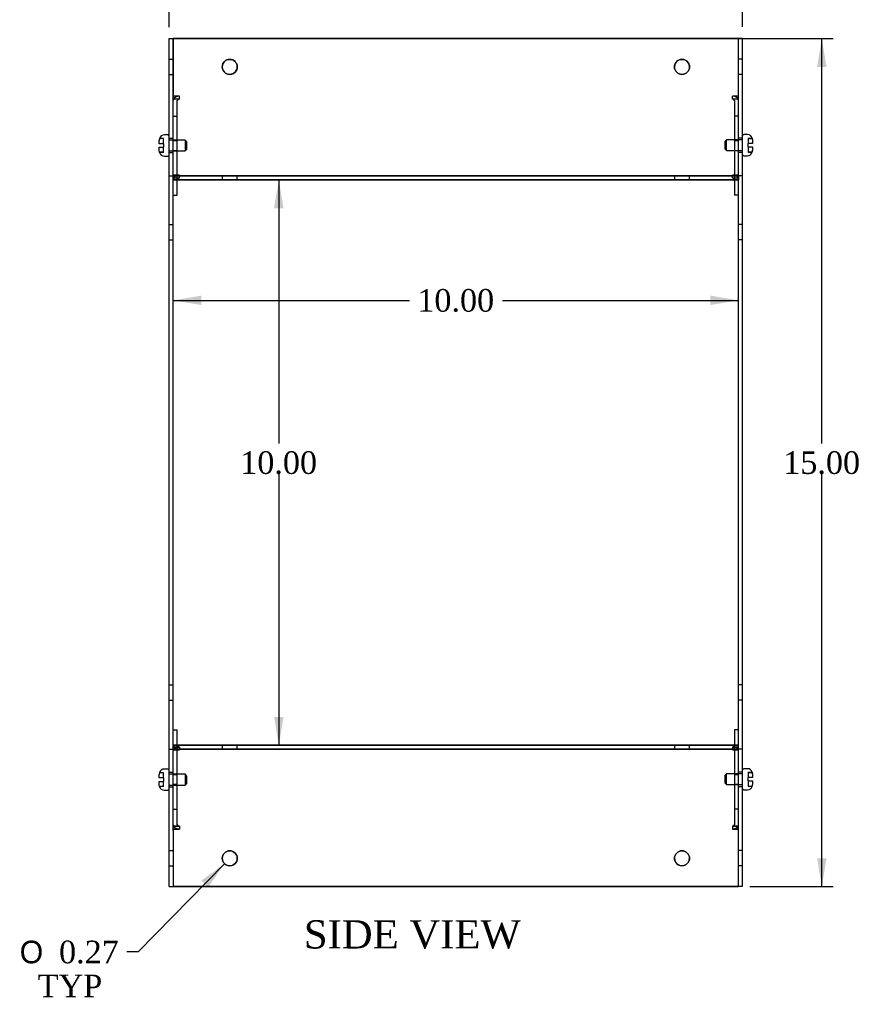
# Model space of a CAD drawing. Header units: inches. Extents: x 0.2 to 89.8, y -0.5 to 59.8.
# Tile 5 of 8: x 47.8 to 62.7, y 19.7 to 37.1. Entities that reach past the tile are written whole.
import ezdxf
from ezdxf.enums import TextEntityAlignment as Align
from ezdxf.lldxf.tags import DXFTag

# ---------------------------------------------------------------- set-up
doc = ezdxf.new("R2010")
doc.units = ezdxf.units.IN
doc.header["$MEASUREMENT"] = 0
for name, color, linetype in [('COM55579-5', 7, 'Continuous'), ('COM55580-5', 7, 'Continuous'), ('Default', 7, 'Continuous'), ('SCS19491', 7, 'Continuous')]:
    doc.layers.add(name, color=color, linetype=linetype)
doc.styles.add('SEACAD_Solid_Edge_ANSI1_Symbols', font='txt')
doc.styles.add('SEACAD_Times_New_Roman', font='times.ttf')
tags = doc.linetypes.add('HIDDEN2', pattern=[0.1875, 0.125, -0.0625]).pattern_tags.tags
tags[6:7] = [DXFTag(74, 4), DXFTag(75, 0), DXFTag(340, '0'), DXFTag(46, 0.0), DXFTag(50, 0.0), DXFTag(44, 0.0), DXFTag(45, 0.0)]
tags[4:5] = [DXFTag(74, 4), DXFTag(75, 0), DXFTag(340, '0'), DXFTag(46, 0.0), DXFTag(50, 0.0), DXFTag(44, 0.0), DXFTag(45, 0.0)]
doc.dimstyles.new('HAMMOND_(STH_-_66x44)', dxfattribs={"dimtxt": 0.4, "dimasz": 0.5, "dimexe": 0.2, "dimexo": 0.2, "dimgap": 0.1, "dimtad": 0, "dimtih": 1, "dimtoh": 1, "dimzin": 0, "dimdsep": 46, "dimtxsty": 'SEACAD_Times_New_Roman', "dimblk1": '_SE_FILLED', "dimblk2": '_SE_FILLED', "dimsah": 1, "dimcen": 0.2, "dimadec": 0, "dimazin": 0, "dimtfac": 0.8, "dimtofl": 0, "dimtmove": 0, "dimatfit": 3, "dimfxl": 1, "dimtolj": 1, "dimtzin": 0, "dimarcsym": 0})

# ---------------------------------------------------------------- blocks, each defined once
blk = doc.blocks.new('SE6')
at = {"layer": 'COM55579-5', "color": 7, "linetype": 'Continuous'}
for p, q in [((50.457, 36.789), (50.529, 36.789)), ((50.457, 35.8), (50.457, 36.789)), ((50.529, 35.8), (50.529, 36.789)), ((60.529, 36.795), (60.601, 36.795)), ((60.529, 36.789), (60.529, 36.795)), ((60.601, 35.807), (60.601, 36.795)), ((50.457, 35.78), (50.457, 35.8)), ((50.457, 34.37), (50.457, 35.78)), ((50.529, 35.78), (50.529, 35.8)), ((50.529, 34.37), (50.529, 35.78)), ((60.529, 35.786), (60.529, 35.804)), ((60.529, 34.376), (60.529, 35.786)), ((60.601, 35.786), (60.601, 35.807)), ((60.601, 34.376), (60.601, 35.786)), ((50.457, 34.361), (50.457, 34.37)), ((50.457, 24.217), (50.457, 34.361)), ((50.457, 34.361), (50.529, 34.361)), ((50.529, 34.361), (50.529, 34.37)), ((50.529, 24.217), (50.529, 34.361)), ((60.529, 34.367), (60.529, 34.376)), ((60.529, 24.289), (60.529, 34.367)), ((60.529, 34.367), (60.601, 34.367)), ((60.601, 34.367), (60.601, 34.376)), ((60.601, 24.223), (60.601, 34.367)), ((50.457, 24.217), (50.529, 24.217)), ((50.457, 24.209), (50.457, 24.217)), ((50.529, 24.209), (50.529, 24.217)), ((60.529, 24.223), (60.601, 24.223)), ((60.601, 24.215), (60.601, 24.223)), ((60.601, 22.805), (60.601, 24.215)), ((50.457, 22.798), (50.457, 24.209)), ((50.529, 22.798), (50.529, 24.209)), ((60.529, 22.807), (60.529, 24.207)), ((50.457, 22.778), (50.457, 22.798)), ((50.457, 21.789), (50.457, 22.778)), ((50.529, 22.781), (50.529, 22.798)), ((60.601, 22.784), (60.601, 22.805)), ((60.601, 21.795), (60.601, 22.784)), ((50.457, 21.789), (50.529, 21.789)), ((50.529, 21.789), (50.529, 21.789)), ((60.529, 21.795), (60.601, 21.795))]:
    blk.add_line(p, q, dxfattribs=at)
at = {"layer": 'COM55579-5', "color": 7, "linetype": 'HIDDEN2'}
for p, q in [((50.529, 36.422), (50.457, 36.422)), ((60.601, 36.428), (60.529, 36.428)), ((50.457, 36.156), (50.529, 36.156)), ((60.529, 36.162), (60.601, 36.162)), ((50.529, 35.023), (50.457, 35.023)), ((60.601, 35.029), (60.529, 35.029)), ((50.457, 34.773), (50.529, 34.773)), ((60.529, 34.779), (60.601, 34.779)), ((50.529, 33.494), (50.457, 33.494)), ((60.601, 33.5), (60.529, 33.5)), ((50.457, 33.228), (50.529, 33.228)), ((60.529, 33.234), (60.601, 33.234)), ((50.529, 25.35), (50.457, 25.35)), ((60.601, 25.356), (60.529, 25.356)), ((50.457, 25.084), (50.529, 25.084)), ((60.529, 25.09), (60.601, 25.09)), ((50.529, 23.805), (50.457, 23.805)), ((60.601, 23.812), (60.529, 23.812)), ((50.457, 23.555), (50.529, 23.555)), ((60.529, 23.562), (60.601, 23.562)), ((50.529, 22.422), (50.457, 22.422)), ((60.601, 22.428), (60.529, 22.428)), ((50.457, 22.156), (50.529, 22.156)), ((60.529, 22.162), (60.601, 22.162))]:
    blk.add_line(p, q, dxfattribs=at)
at = {"layer": 'COM55580-5', "color": 7, "linetype": 'HIDDEN2'}
for p, q in [((50.529, 36.789), (60.529, 36.789)), ((50.637, 35.771), (50.529, 35.771)), ((50.637, 35.72), (50.535, 35.72)), ((50.637, 35.72), (50.535, 35.72)), ((50.637, 35.72), (50.637, 35.771)), ((50.637, 35.72), (50.637, 35.72)), ((50.637, 35.72), (50.637, 35.72)), ((60.529, 35.771), (60.421, 35.771)), ((60.421, 35.72), (60.421, 35.771)), ((60.523, 35.72), (60.421, 35.72)), ((60.421, 35.72), (60.421, 35.72)), ((60.421, 35.72), (60.421, 35.72)), ((60.523, 35.72), (60.421, 35.72)), ((50.601, 34.295), (50.601, 35.695)), ((60.457, 35.695), (60.457, 34.295)), ((50.529, 35.417), (50.601, 35.417)), ((50.529, 35.417), (50.601, 35.417)), ((60.529, 35.417), (60.457, 35.417)), ((60.529, 35.417), (60.457, 35.417)), ((50.601, 34.98), (50.529, 34.98)), ((50.601, 34.98), (50.529, 34.98)), ((60.529, 34.98), (60.457, 34.98)), ((60.529, 34.98), (60.457, 34.98)), ((50.529, 34.81), (50.601, 34.81)), ((50.529, 34.81), (50.601, 34.81)), ((60.457, 34.81), (60.529, 34.81)), ((60.457, 34.81), (60.529, 34.81)), ((50.637, 34.372), (50.529, 34.372)), ((60.529, 34.361), (50.529, 34.361)), ((50.637, 34.321), (50.529, 34.321)), ((50.637, 34.321), (50.529, 34.321)), ((50.637, 34.321), (50.637, 34.372)), ((50.637, 34.321), (50.637, 34.321)), ((50.637, 34.321), (50.637, 34.321)), ((51.396, 34.361), (51.396, 34.289)), ((51.662, 34.289), (51.662, 34.361)), ((59.396, 34.361), (59.396, 34.289)), ((59.662, 34.289), (59.662, 34.361)), ((60.529, 34.372), (60.421, 34.372)), ((60.421, 34.321), (60.421, 34.372)), ((60.529, 34.321), (60.421, 34.321)), ((60.421, 34.321), (60.421, 34.321)), ((60.421, 34.321), (60.421, 34.321)), ((60.529, 34.321), (60.421, 34.321)), ((50.601, 34.289), (50.529, 34.289)), ((50.601, 34.289), (50.601, 34.295)), ((51.396, 34.289), (51.396, 34.289)), ((51.662, 34.289), (51.662, 34.289)), ((59.396, 34.289), (59.396, 34.289)), ((59.662, 34.289), (59.662, 34.289)), ((60.457, 34.295), (60.457, 34.289)), ((60.529, 34.289), (60.457, 34.289)), ((50.529, 24.56), (50.601, 24.56)), ((60.529, 24.56), (60.457, 24.56)), ((50.529, 24.289), (60.529, 24.289)), ((50.529, 24.257), (50.637, 24.257)), ((50.637, 24.257), (50.529, 24.257)), ((50.529, 24.217), (60.529, 24.217)), ((50.601, 24.283), (50.601, 24.289)), ((50.601, 22.884), (50.601, 24.283)), ((50.637, 24.257), (50.637, 24.207)), ((51.396, 24.289), (51.396, 24.217)), ((51.396, 24.217), (51.396, 24.217)), ((51.662, 24.217), (51.662, 24.289)), ((51.662, 24.217), (51.662, 24.217)), ((59.396, 24.289), (59.396, 24.217)), ((59.396, 24.217), (59.396, 24.217)), ((59.662, 24.217), (59.662, 24.289)), ((59.662, 24.217), (59.662, 24.217)), ((60.421, 24.257), (60.529, 24.257)), ((60.529, 24.257), (60.421, 24.257)), ((60.421, 24.257), (60.421, 24.207)), ((60.457, 24.289), (60.457, 24.283)), ((60.457, 24.283), (60.457, 22.884)), ((50.529, 24.206), (50.637, 24.206)), ((50.637, 24.206), (50.637, 24.206)), ((60.421, 24.206), (60.529, 24.206)), ((60.421, 24.206), (60.421, 24.206)), ((50.601, 23.769), (50.529, 23.769)), ((50.601, 23.768), (50.529, 23.768)), ((60.529, 23.769), (60.457, 23.769)), ((60.529, 23.768), (60.457, 23.768)), ((50.529, 23.599), (50.601, 23.599)), ((50.529, 23.598), (50.601, 23.598)), ((60.457, 23.599), (60.529, 23.599)), ((60.457, 23.598), (60.529, 23.598)), ((50.529, 23.161), (50.601, 23.161)), ((50.529, 23.161), (50.601, 23.161)), ((60.529, 23.161), (60.457, 23.161)), ((60.529, 23.161), (60.457, 23.161)), ((50.529, 22.858), (50.637, 22.858)), ((50.637, 22.858), (50.535, 22.858)), ((50.601, 22.883), (50.601, 22.884)), ((50.637, 22.858), (50.637, 22.807)), ((60.421, 22.858), (60.529, 22.858)), ((60.523, 22.858), (60.421, 22.858)), ((60.421, 22.858), (60.421, 22.807)), ((60.457, 22.884), (60.457, 22.883)), ((50.529, 22.807), (50.637, 22.807)), ((50.637, 22.807), (50.637, 22.807)), ((60.421, 22.807), (60.421, 22.807)), ((60.421, 22.807), (60.529, 22.807))]:
    blk.add_line(p, q, dxfattribs=at)
at = {"layer": 'COM55580-5', "color": 7, "linetype": 'Continuous'}
for p, q in [((60.529, 36.789), (50.529, 36.789)), ((50.529, 36.789), (50.529, 35.8)), ((60.529, 35.804), (60.529, 36.789)), ((50.637, 35.771), (50.529, 35.771)), ((50.535, 35.72), (50.529, 35.72)), ((50.535, 35.72), (50.529, 35.72)), ((50.637, 35.771), (50.637, 35.771)), ((60.529, 35.771), (60.421, 35.771)), ((60.421, 35.771), (60.421, 35.771)), ((60.529, 35.72), (60.523, 35.72)), ((60.529, 35.72), (60.523, 35.72)), ((50.637, 34.372), (50.529, 34.372)), ((50.529, 34.361), (50.529, 34.361)), ((50.529, 34.361), (60.529, 34.361)), ((50.637, 34.372), (50.637, 34.372)), ((60.529, 34.372), (60.421, 34.372)), ((60.421, 34.372), (60.421, 34.372)), ((60.529, 34.361), (60.529, 34.289)), ((50.529, 34.289), (60.529, 34.289)), ((60.457, 34.289), (50.601, 34.289)), ((50.601, 34.018), (50.601, 34.289)), ((60.457, 34.289), (60.457, 34.018)), ((50.529, 34.018), (50.601, 34.018)), ((50.529, 34.018), (50.601, 34.018)), ((50.601, 34.018), (50.601, 34.018)), ((60.529, 34.018), (60.457, 34.018)), ((60.457, 34.018), (60.457, 34.018)), ((60.529, 34.018), (60.457, 34.018)), ((50.529, 24.56), (50.601, 24.56)), ((50.601, 24.289), (50.601, 24.56)), ((60.457, 24.56), (60.457, 24.289)), ((60.529, 24.56), (60.457, 24.56)), ((60.529, 24.289), (50.529, 24.289)), ((50.529, 24.217), (50.529, 24.289)), ((60.529, 24.217), (50.529, 24.217)), ((60.529, 24.217), (60.529, 24.289)), ((60.529, 24.207), (60.529, 24.217)), ((50.637, 24.207), (50.529, 24.207)), ((50.637, 24.206), (50.637, 24.207)), ((60.529, 24.207), (60.421, 24.207)), ((60.421, 24.207), (60.421, 24.206)), ((50.535, 22.858), (50.529, 22.858)), ((60.529, 22.858), (60.523, 22.858)), ((50.637, 22.807), (50.529, 22.807)), ((50.529, 22.781), (50.529, 21.789)), ((50.637, 22.807), (50.637, 22.807)), ((60.529, 22.807), (60.421, 22.807)), ((60.421, 22.807), (60.421, 22.807)), ((60.529, 22.782), (60.529, 22.807)), ((60.529, 21.789), (60.529, 22.782)), ((60.529, 21.789), (50.529, 21.789)), ((50.529, 21.789), (60.529, 21.789)), ((60.529, 21.789), (60.529, 21.789))]:
    blk.add_line(p, q, dxfattribs=at)
for centre in [(51.529, 36.289), (59.529, 36.289), (51.529, 22.289), (59.529, 22.289)]:
    blk.add_circle(centre, 0.133, dxfattribs=at)
for centre, start, end in [((51.529, 36.289), 0.0288, 179.971), ((59.529, 36.289), 0, 180.0014), ((59.529, 36.289), 359.9967, 0), ((51.529, 22.289), 0.0294, 179.9707), ((59.529, 22.289), 0.016, 179.9833)]:
    blk.add_arc(centre, 0.133, start, end, dxfattribs=at)
at = {"layer": 'COM55580-5', "color": 7, "linetype": 'HIDDEN2'}
for centre, start, end in [((51.529, 36.289), 179.971, 0), ((51.529, 36.289), 0, 0.0288), ((59.529, 36.289), 180.0014, 359.9967), ((51.529, 22.289), 179.9707, 0), ((51.529, 22.289), 0, 0.0294), ((59.529, 22.289), 179.9833, 0), ((59.529, 22.289), 0, 0.016)]:
    blk.add_arc(centre, 0.133, start, end, dxfattribs=at)
for centre, major_axis, start_param, end_param in [((50.637, 35.695), (0.108, 0), 1.570796, 3.141593), ((50.637, 35.695), (0.036, 0), 1.570796, 3.141593), ((50.637, 35.695), (-0.036, 0), 4.712389, 6.283185), ((60.421, 35.695), (0.108, 0), 0, 1.570796), ((60.421, 35.695), (0.036, 0), 0, 1.570796), ((60.421, 35.695), (-0.036, 0), 3.141593, 4.712389), ((50.637, 34.295), (-0.108, 0), 4.712389, 6.283185), ((50.637, 34.295), (0.108, 0), 1.608984, 3.141593), ((50.637, 34.295), (-0.036, 0), 4.712389, 6.283185), ((50.637, 34.295), (0.036, 0), 1.570796, 3.141593), ((60.421, 34.295), (-0.108, 0), 3.141593, 4.712389), ((60.421, 34.295), (-0.036, 0), 3.141593, 4.712389), ((60.421, 34.295), (0.036, 0), 0, 1.570796), ((60.421, 34.295), (0.108, 0), 0, 1.532608), ((50.637, 24.283), (0.108, 0), 3.141593, 4.712389), ((50.637, 24.283), (-0.108, 0), 0, 1.532608), ((50.637, 24.283), (0.036, 0), 3.141593, 4.712389), ((50.637, 24.283), (-0.036, 0), 0, 1.570796), ((60.421, 24.283), (0.108, 0), 4.712389, 6.283185), ((60.421, 24.283), (0.036, 0), 4.712389, 6.283185), ((60.421, 24.283), (-0.036, 0), 1.570796, 3.141593), ((60.421, 24.283), (-0.108, 0), 1.608984, 3.141593), ((50.637, 22.883), (-0.108, 0), 0.338726, 1.570796), ((50.637, 22.884), (0.036, 0), 3.141593, 4.712389), ((50.637, 22.883), (-0.036, 0), 0, 1.570796), ((60.421, 22.884), (0.036, 0), 4.712389, 6.283185), ((60.421, 22.883), (-0.036, 0), 1.570796, 3.141593), ((60.421, 22.883), (-0.108, 0), 1.570796, 2.802867)]:
    blk.add_ellipse(centre, major_axis=major_axis, ratio=0.707107, start_param=start_param, end_param=end_param, dxfattribs=at)
at = {"layer": 'COM55580-5', "color": 7, "linetype": 'Continuous'}
for centre, major_axis, start_param, end_param in [((50.637, 35.695), (-0.108, 0), 4.712389, 6.283185), ((60.421, 35.695), (-0.108, 0), 3.141593, 4.712389), ((50.637, 34.295), (0.108, 0), 1.570796, 1.608984), ((60.421, 34.295), (0.108, 0), 1.532608, 1.570796), ((50.637, 24.283), (-0.108, 0), 1.532608, 1.570796), ((60.421, 24.283), (-0.108, 0), 1.570796, 1.608984), ((50.637, 22.884), (0.108, 0), 3.141593, 4.712389), ((50.637, 22.883), (-0.108, 0), 0, 0.338726), ((60.421, 22.884), (0.108, 0), 4.712389, 6.283185), ((60.421, 22.883), (-0.108, 0), 2.802867, 3.141593)]:
    blk.add_ellipse(centre, major_axis=major_axis, ratio=0.707107, start_param=start_param, end_param=end_param, dxfattribs=at)
at = {"layer": 'SCS19491', "color": 7, "linetype": 'HIDDEN2'}
for p, q in [((50.288, 35.02), (50.282, 34.987)), ((50.357, 35.022), (50.287, 35.022)), ((50.357, 35.02), (50.288, 35.02)), ((50.357, 34.928), (50.357, 35.022)), ((60.701, 35.028), (60.772, 35.028)), ((60.701, 35.028), (60.701, 35.026)), ((60.701, 35.026), (60.772, 35.026)), ((60.701, 35.026), (60.701, 35.024)), ((60.701, 35.024), (60.701, 34.934)), ((60.701, 35.024), (60.773, 35.024)), ((60.772, 35.028), (60.771, 35.027)), ((60.771, 35.026), (60.776, 34.994)), ((60.772, 35.026), (60.772, 35.025)), ((50.357, 34.778), (50.357, 34.868)), ((50.74, 34.993), (50.457, 34.993)), ((50.74, 34.993), (50.74, 34.803)), ((50.77, 34.963), (50.74, 34.993)), ((50.77, 34.833), (50.77, 34.963)), ((60.319, 34.999), (60.289, 34.969)), ((60.289, 34.969), (60.289, 34.839)), ((60.289, 34.839), (60.319, 34.809)), ((60.319, 34.809), (60.319, 34.999)), ((60.601, 34.999), (60.319, 34.999)), ((60.701, 34.874), (60.701, 34.78)), ((60.776, 34.997), (60.776, 34.999)), ((50.357, 34.778), (50.286, 34.778)), ((50.287, 34.776), (50.286, 34.777)), ((50.357, 34.776), (50.287, 34.776)), ((50.357, 34.776), (50.357, 34.778)), ((50.457, 34.803), (50.74, 34.803)), ((50.74, 34.803), (50.77, 34.833)), ((60.319, 34.809), (60.601, 34.809)), ((60.701, 34.785), (60.773, 34.785)), ((60.701, 34.782), (60.771, 34.782)), ((60.701, 34.78), (60.772, 34.78)), ((60.771, 34.782), (60.776, 34.815)), ((60.771, 34.782), (60.772, 34.782)), ((60.772, 34.782), (60.772, 34.784)), ((50.288, 23.802), (50.282, 23.77)), ((50.357, 23.804), (50.287, 23.804)), ((50.357, 23.802), (50.288, 23.802)), ((50.357, 23.71), (50.357, 23.804)), ((50.74, 23.775), (50.457, 23.775)), ((50.74, 23.775), (50.74, 23.585)), ((50.77, 23.745), (50.74, 23.775)), ((50.77, 23.615), (50.77, 23.745)), ((60.319, 23.782), (60.289, 23.752)), ((60.289, 23.752), (60.289, 23.622)), ((60.319, 23.592), (60.319, 23.782)), ((60.601, 23.782), (60.319, 23.782)), ((60.701, 23.811), (60.772, 23.811)), ((60.701, 23.811), (60.701, 23.808)), ((60.701, 23.808), (60.701, 23.717)), ((60.701, 23.808), (60.771, 23.808)), ((60.772, 23.811), (60.771, 23.81)), ((50.357, 23.561), (50.286, 23.561)), ((50.287, 23.559), (50.286, 23.56)), ((50.357, 23.559), (50.287, 23.559)), ((50.357, 23.561), (50.357, 23.65)), ((50.357, 23.559), (50.357, 23.561)), ((50.457, 23.585), (50.74, 23.585)), ((50.74, 23.585), (50.77, 23.615)), ((60.289, 23.622), (60.319, 23.592)), ((60.319, 23.592), (60.601, 23.592)), ((60.701, 23.657), (60.701, 23.565)), ((60.701, 23.567), (60.773, 23.567)), ((60.701, 23.565), (60.772, 23.565)), ((60.776, 23.594), (60.776, 23.594))]:
    blk.add_line(p, q, dxfattribs=at)
at = {"layer": 'SCS19491', "color": 7, "linetype": 'Continuous'}
for p, q in [((50.287, 35.022), (50.288, 35.02)), ((50.432, 35.085), (50.372, 35.085)), ((60.686, 35.092), (60.626, 35.092)), ((60.772, 35.025), (60.773, 35.024)), ((60.773, 35.024), (60.776, 34.997)), ((50.282, 34.928), (50.282, 34.993)), ((50.357, 34.928), (50.282, 34.928)), ((50.282, 34.868), (50.357, 34.868)), ((50.282, 34.805), (50.282, 34.868)), ((50.357, 34.928), (50.357, 34.868)), ((60.701, 34.874), (60.701, 34.934)), ((60.776, 34.934), (60.701, 34.934)), ((60.701, 34.874), (60.776, 34.874)), ((60.776, 34.997), (60.776, 34.934)), ((60.776, 34.874), (60.776, 34.809)), ((50.286, 34.778), (50.282, 34.805)), ((50.286, 34.777), (50.286, 34.778)), ((50.372, 34.71), (50.432, 34.71)), ((60.626, 34.717), (60.686, 34.717)), ((60.772, 34.78), (60.771, 34.782)), ((50.432, 23.868), (50.372, 23.868)), ((60.686, 23.874), (60.626, 23.874)), ((50.282, 23.71), (50.282, 23.775)), ((50.357, 23.71), (50.282, 23.71)), ((50.287, 23.804), (50.288, 23.802)), ((50.357, 23.71), (50.357, 23.65)), ((60.701, 23.657), (60.701, 23.717)), ((60.776, 23.717), (60.701, 23.717)), ((60.771, 23.81), (60.771, 23.808)), ((60.771, 23.808), (60.776, 23.776)), ((60.776, 23.776), (60.776, 23.782)), ((60.776, 23.776), (60.776, 23.717)), ((50.282, 23.65), (50.357, 23.65)), ((50.282, 23.587), (50.282, 23.65)), ((50.286, 23.561), (50.282, 23.587)), ((50.286, 23.56), (50.286, 23.561)), ((60.701, 23.657), (60.776, 23.657)), ((60.772, 23.565), (60.773, 23.567)), ((60.776, 23.657), (60.776, 23.594)), ((50.372, 23.493), (50.432, 23.493)), ((60.626, 23.499), (60.686, 23.499))]:
    blk.add_line(p, q, dxfattribs=at)
for centre, radius, start, end in [((50.376, 34.993), 0.0938, 162.0854, 180.0791), ((50.372, 34.995), 0.09, 90, 163.2208), ((50.432, 35.06), 0.025, 0, 90), ((60.626, 35.067), 0.025, 90, 180), ((60.686, 35.002), 0.09, 14.9913, 90), ((50.372, 34.8), 0.09, 194.9913, 270), ((50.432, 34.735), 0.025, 270, 0), ((60.626, 34.742), 0.025, 180, 270), ((60.686, 34.807), 0.09, 270, 343.2208), ((60.682, 34.809), 0.0938, 342.0854, 0.0791), ((60.686, 34.807), 0.09, 343.2208, 345.0335), ((50.372, 23.778), 0.09, 90, 163.2208), ((50.432, 23.843), 0.025, 0, 90), ((60.626, 23.849), 0.025, 90, 180), ((60.686, 23.784), 0.09, 16.8119, 90), ((50.376, 23.776), 0.0938, 162.0854, 180.0791), ((60.682, 23.782), 0.0938, 359.9209, 17.9146), ((50.372, 23.583), 0.09, 194.9913, 270), ((50.432, 23.518), 0.025, 270, 0), ((60.626, 23.524), 0.025, 180, 270), ((60.686, 23.589), 0.09, 270, 345.0335), ((60.678, 23.594), 0.0981, 342.7336, 0.1206)]:
    blk.add_arc(centre, radius, start, end, dxfattribs=at)
blk = doc.blocks.new('DMBLK7391')
at = {"layer": 'Default', "linetype": 'Continuous', "transparency": 16777216}
for points in [[(62.086, 36.289), (62.003, 36.789), (61.92, 36.289)], [(62.086, 22.289), (61.92, 22.289), (62.003, 21.789)]]:
    blk.add_hatch(color=7, dxfattribs=at).paths.add_polyline_path(points)
at = {"layer": 'Default', "color": 7, "linetype": 'Continuous', "transparency": 16777216}
for p, q in [((55.729, 36.789), (62.203, 36.789)), ((62.003, 29.629), (62.003, 36.789)), ((62.003, 21.789), (62.003, 29.089)), ((60.729, 21.789), (62.203, 21.789))]:
    blk.add_line(p, q, dxfattribs=at)
at = {"layer": 'Default', "color": 7, "linetype": 'Continuous', "transparency": 16777216, "style": 'SEACAD_Times_New_Roman'}
blk.add_text('15.00', height=0.4, dxfattribs=at).set_placement((61.32, 29.489), align=Align.TOP_LEFT)
blk = doc.blocks.new('_SE_FILLED')
at = {"color": 0}
blk.add_line((0, 0), (-1, 0), dxfattribs=at)
blk.add_solid([(0, 0), (-1, -0.1665), (-1, 0.1665), (0, 0)], dxfattribs=at)
blk = doc.blocks.new('DMBLK7393')
at = {"layer": 'Default', "linetype": 'Continuous', "transparency": 16777216}
for points in [[(50.957, 38.84), (50.457, 38.757), (50.957, 38.674)], [(60.101, 38.84), (60.101, 38.674), (60.601, 38.757)]]:
    blk.add_hatch(color=7, dxfattribs=at).paths.add_polyline_path(points)
at = {"layer": 'Default', "color": 7, "linetype": 'Continuous', "transparency": 16777216}
for p, q in [((50.457, 36.989), (50.457, 38.957)), ((60.601, 36.995), (60.601, 38.957)), ((54.707, 38.757), (50.457, 38.757)), ((60.601, 38.757), (56.352, 38.757))]:
    blk.add_line(p, q, dxfattribs=at)
at = {"layer": 'Default', "color": 7, "linetype": 'Continuous', "transparency": 16777216, "style": 'SEACAD_Times_New_Roman'}
blk.add_text('10.14', height=0.4, dxfattribs=at).set_placement((54.847, 38.957), align=Align.TOP_LEFT)
blk = doc.blocks.new('DMBLK7413')
at = {"layer": 'Default', "linetype": 'Continuous', "transparency": 16777216}
blk.add_hatch(color=7, dxfattribs=at).paths.add_polyline_path([(51.147, 21.778), (51.436, 22.194), (51.027, 21.894)])
at = {"layer": 'Default', "color": 7, "linetype": 'Continuous', "transparency": 16777216}
for p, q in [((51.436, 22.194), (49.911, 20.632)), ((49.911, 20.632), (49.711, 20.632))]:
    blk.add_line(p, q, dxfattribs=at)
for s, style, p in [('O', 'SEACAD_Solid_Edge_ANSI1_Symbols', (47.813, 20.832)), ('0.27', 'SEACAD_Times_New_Roman', (48.509, 20.832)), ('TYP', 'SEACAD_Times_New_Roman', (48.132, 20.232))]:
    blk.add_text(s, height=0.4, dxfattribs=dict(at, style=style)).set_placement(p, align=Align.TOP_LEFT)
blk = doc.blocks.new('DMBLK7417')
at = {"layer": 'Default', "linetype": 'Continuous', "transparency": 16777216}
for points in [[(52.48, 33.789), (52.397, 34.289), (52.313, 33.789)], [(52.48, 24.789), (52.313, 24.789), (52.397, 24.289)]]:
    blk.add_hatch(color=7, dxfattribs=at).paths.add_polyline_path(points)
at = {"layer": 'Default', "color": 7, "linetype": 'Continuous', "transparency": 16777216}
for p, q in [((52.397, 34.289), (52.397, 29.629)), ((52.397, 29.089), (52.397, 24.289))]:
    blk.add_line(p, q, dxfattribs=at)
at = {"layer": 'Default', "color": 7, "linetype": 'Continuous', "transparency": 16777216, "style": 'SEACAD_Times_New_Roman'}
blk.add_text('10.00', height=0.4, dxfattribs=at).set_placement((51.714, 29.489), align=Align.TOP_LEFT)
blk = doc.blocks.new('DMBLK7418')
at = {"layer": 'Default', "linetype": 'Continuous', "transparency": 16777216}
for points in [[(51.029, 32.243), (50.529, 32.159), (51.029, 32.076)], [(60.029, 32.243), (60.029, 32.076), (60.529, 32.159)]]:
    blk.add_hatch(color=7, dxfattribs=at).paths.add_polyline_path(points)
at = {"layer": 'Default', "color": 7, "linetype": 'Continuous', "transparency": 16777216}
for p, q in [((50.529, 32.159), (54.707, 32.159)), ((56.352, 32.159), (60.529, 32.159))]:
    blk.add_line(p, q, dxfattribs=at)
at = {"layer": 'Default', "color": 7, "linetype": 'Continuous', "transparency": 16777216, "style": 'SEACAD_Times_New_Roman'}
blk.add_text('10.00', height=0.4, dxfattribs=at).set_placement((54.847, 32.359), align=Align.TOP_LEFT)

msp = doc.modelspace()

# ---------------------------------------------------------------- block references
at = {"layer": 'Default'}
msp.add_blockref('SE6', (0, 0), dxfattribs=at)

# ---------------------------------------------------------------- texts
at = {"layer": 'Default', "color": 7, "linetype": 'Continuous', "style": 'SEACAD_Times_New_Roman'}
msp.add_text('SIDE VIEW', height=0.5, dxfattribs=at).set_placement((52.84, 21.194), align=Align.TOP_LEFT)

# ---------------------------------------------------------------- dimensions: what is measured, and where the dimension line sits
at = {"layer": 'Default', "color": 7, "linetype": 'Continuous'}
for base, p1, p2, angle, picture, middle, dimtype in [((60.601, 38.757), (60.601, 36.795), (50.457, 36.789), 180.0359, 'DMBLK7393', (55.529, 38.757), 161), ((62.003, 36.789), (60.529, 21.789), (55.529, 36.789), 90, 'DMBLK7391', (62.003, 29.289), 160), ((52.397, 34.289), (50.529, 34.289), (50.529, 24.289), 270, 'DMBLK7417', (52.397, 29.289), 161), ((50.529, 32.159), (50.529, 24.217), (60.529, 24.223), 0.0364, 'DMBLK7418', (55.529, 32.159), 161)]:
    dim = msp.add_linear_dim(base=base, p1=p1, p2=p2, angle=angle, text='\\A1;<>', dimstyle='HAMMOND_(STH_-_66x44)', dxfattribs=at)
    dim.commit()
    dim.dimension.update_dxf_attribs({"geometry": picture, "text_midpoint": middle, "dimtype": dimtype})
dim = msp.add_diameter_dim_2p(p1=(51.622, 22.384), p2=(51.436, 22.194), text='\\A1;<>\\PTYP', dimstyle='HAMMOND_(STH_-_66x44)', dxfattribs=at)
dim.commit()
dim.dimension.update_dxf_attribs({"geometry": 'DMBLK7413', "text_midpoint": (49.711, 20.632), "dimtype": 163})

doc.saveas('drawing.dxf')
